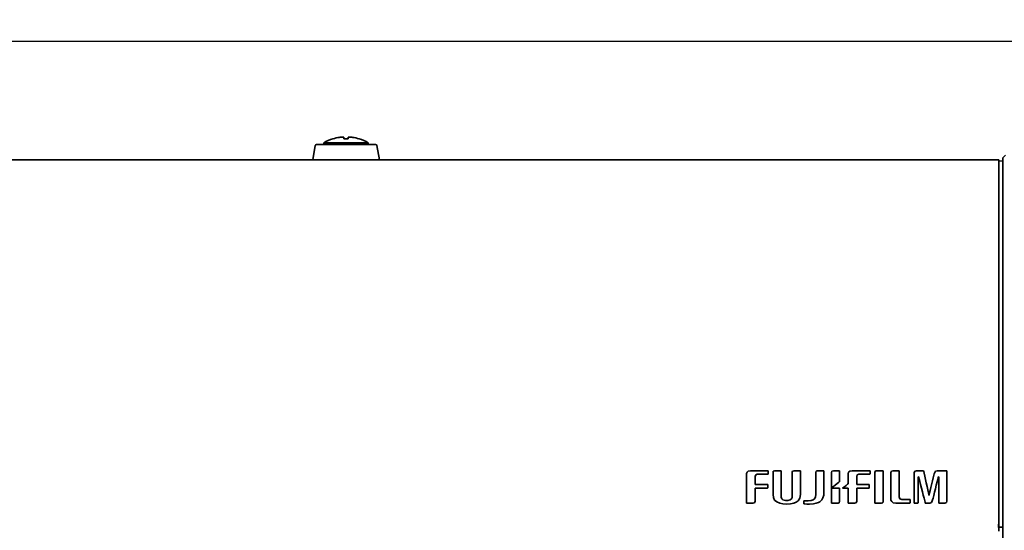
# Model space of a CAD drawing. Header units: millimetres. Extents: x -253 to 658, y -105 to 533.
# Tile 12 of 32: x 238 to 415, y 238 to 330. Entities that reach past the tile are written whole.
import ezdxf

# ---------------------------------------------------------------- set-up
doc = ezdxf.new("R2010")
doc.units = ezdxf.units.MM
doc.layers.add('1', color=7, linetype='Continuous')
doc.styles.add('SLDTEXTSTYLE0', font='TXT', dxfattribs={"width": 0.7, "bigfont": 'bigfont'})
doc.dimstyles.new('SLDDIMSTYLE2', dxfattribs={"dimtxt": 3, "dimasz": 3, "dimexe": 0, "dimexo": 0.0625, "dimgap": 0.75, "dimtad": 3, "dimdec": 1, "dimrnd": 1e-09, "dimzin": 12, "dimdsep": 46, "dimtxsty": 'SLDTEXTSTYLE0', "dimblk1": 'OPEN30', "dimblk2": 'OPEN30', "dimsah": 1, "dimcen": 0.09, "dimadec": 0, "dimazin": 3, "dimtfac": 1, "dimtofl": 0, "dimtmove": 0, "dimatfit": 3, "dimldrblk": 'OPEN30', "dimfxl": 1, "dimfrac": 2, "dimtolj": 1, "dimtzin": 12, "dimarcsym": 0})

# ---------------------------------------------------------------- blocks, each defined once
blk = doc.blocks.new('_Open30')
at = {"color": 0, "linetype": 'ByBlock', "lineweight": -2}
for p, q in [((-1, 0.267949), (0, 0)), ((0, 0), (-1, -0.267949)), ((0, 0), (-1, 0))]:
    blk.add_line(p, q, dxfattribs=at)
blk = doc.blocks.new('_D_6')
at = {"layer": '1'}
for p, q in [((5.46, 305.13), (5.46, 327.05)), ((455.01, 287.02), (455.01, 327.05)), ((455.01, 326.05), (5.46, 326.05))]:
    blk.add_line(p, q, dxfattribs=at)
at = {"layer": '1', "xscale": 3, "yscale": 3}
for p, rotation in [((5.46, 326.05, -5.13), 180), ((455.01, 326.05, -5.13), 360)]:
    blk.add_blockref('_Open30', p, dxfattribs=dict(at, rotation=rotation))
at = {"layer": '1', "insert": (209.64, 329.92), "char_height": 3, "attachment_point": 1, "style": 'SLDTEXTSTYLE0'}
blk.add_mtext('449.6', dxfattribs=at)

msp = doc.modelspace()

# ---------------------------------------------------------------- linework, layer by layer
at = {"color": 7, "linetype": 'Continuous', "lineweight": 35}
for p, q in [((294.01533, 308.56353), (294.01533, 308.55306)), ((295.96533, 308.81584), (295.96533, 308.55306)), ((296.76533, 308.55306), (296.76533, 308.81584)), ((298.71533, 308.55306), (298.71533, 308.56353)), ((290.83589, 307.37983), (290.36533, 304.74467)), ((291.03278, 307.54467), (301.69788, 307.54467)), ((292.36533, 307.84467), (292.36533, 307.54467)), ((300.36533, 307.84467), (292.36533, 307.84467)), ((300.36533, 307.54467), (300.36533, 307.84467)), ((302.36533, 304.74467), (301.89477, 307.37983)), ((414.61438, 305.14467), (415.11247, 305.60109)), ((414.61438, 297.61745), (414.61438, 305.14467)), ((413.86533, 304.74467), (18.86533, 304.74467)), ((413.86533, 297.31649), (413.86533, 304.74467)), ((414.61438, 304.59467), (413.86533, 304.55542)), ((413.86533, 238.30228), (413.86533, 297.31649)), ((414.61438, 173.57351), (414.61438, 297.61745)), ((368.46812, 248.36635), (368.57392, 248.6133)), ((368.46812, 243.03939), (368.46812, 248.36635)), ((368.57392, 248.6133), (368.78562, 248.78968)), ((368.78562, 248.78968), (369.20894, 248.86022)), ((369.20894, 248.86022), (372.38394, 248.86022)), ((370.40839, 248.22523), (370.12615, 248.1194)), ((372.3134, 248.22523), (370.40839, 248.22523)), ((372.38394, 248.26052), (372.3134, 248.22523)), ((372.38394, 248.86022), (372.38394, 248.26052)), ((373.23062, 248.54274), (373.26589, 248.78968)), ((373.23062, 244.55635), (373.23062, 248.54274)), ((373.26589, 248.78968), (373.51281, 248.86022)), ((373.51281, 248.86022), (374.71227, 248.86022)), ((374.71227, 248.86022), (374.71227, 244.09772)), ((376.68781, 248.578), (376.75839, 248.78968)), ((376.68781, 244.41523), (376.68781, 248.578)), ((376.75839, 248.78968), (377.00532, 248.86022)), ((377.00532, 248.86022), (378.1695, 248.86022)), ((378.1695, 248.86022), (378.1695, 244.55635)), ((380.92115, 248.54274), (380.99173, 248.78968)), ((380.92115, 244.55635), (380.92115, 248.54274)), ((380.99173, 248.78968), (381.20339, 248.86022)), ((381.20339, 248.86022), (382.40284, 248.86022)), ((382.40284, 248.86022), (382.40284, 245.08552)), ((383.74337, 248.54274), (383.81395, 248.75439)), ((383.74337, 245.75578), (383.74337, 248.54274)), ((383.81395, 248.75439), (384.09615, 248.86022)), ((384.09615, 248.86022), (385.22506, 248.86022)), ((385.22506, 248.86022), (385.22506, 246.88468)), ((386.77729, 248.36635), (386.84783, 248.6133)), ((386.77729, 246.56717), (386.77729, 248.36635)), ((386.84783, 248.6133), (387.05949, 248.78968)), ((387.05949, 248.78968), (387.48285, 248.86022)), ((387.48285, 248.86022), (390.69312, 248.86022)), ((388.68226, 248.22523), (388.40006, 248.1194)), ((390.62253, 248.22523), (388.68226, 248.22523)), ((390.65785, 248.26052), (390.62253, 248.22523)), ((390.69312, 248.29579), (390.65785, 248.26052)), ((390.69312, 248.86022), (390.69312, 248.29579)), ((391.57506, 248.54274), (391.61033, 248.71912)), ((391.57506, 243.03939), (391.57506, 248.54274)), ((391.61033, 248.71912), (391.68087, 248.82495)), ((391.68087, 248.82495), (391.89257, 248.86022)), ((391.89257, 248.86022), (393.05671, 248.86022)), ((393.05671, 248.86022), (393.05671, 243.3569)), ((394.46782, 248.54274), (394.5384, 248.78968)), ((394.46782, 243.56856), (394.46782, 248.54274)), ((394.5384, 248.78968), (394.78533, 248.86022)), ((394.78533, 248.86022), (395.94951, 248.86022)), ((395.94951, 248.86022), (395.94951, 244.16828)), ((398.66589, 248.50744), (398.73642, 248.75439)), ((398.66589, 243.03939), (398.66589, 248.50744)), ((398.73642, 248.75439), (398.98339, 248.86022)), ((398.98339, 248.86022), (400.32392, 248.86022)), ((400.32392, 248.86022), (400.35924, 248.71912)), ((400.35924, 248.71912), (400.42977, 248.40162)), ((400.42977, 248.40162), (400.53562, 247.90774)), ((402.19366, 248.04884), (402.2642, 248.33106)), ((402.2642, 248.33106), (402.29951, 248.43691)), ((402.29951, 248.43691), (402.4759, 248.75439)), ((402.4759, 248.75439), (402.79337, 248.86022)), ((402.79337, 248.86022), (404.52199, 248.86022)), ((404.52199, 248.86022), (404.52199, 243.39217)), ((370.12615, 248.1194), (370.02035, 247.83718)), ((370.02035, 247.83718), (370.02035, 246.35551)), ((384.8017, 246.56717), (384.44892, 246.28495)), ((385.04867, 246.74356), (384.8017, 246.56717)), ((385.15448, 246.84941), (385.04867, 246.74356)), ((385.22506, 246.88468), (385.15448, 246.84941)), ((386.3892, 246.21439), (386.63617, 246.42607)), ((386.63617, 246.42607), (386.74198, 246.49663)), ((386.74198, 246.5319), (386.77729, 246.56717)), ((386.74198, 246.49663), (386.74198, 246.5319)), ((388.40006, 248.1194), (388.29421, 247.83718)), ((388.29421, 247.83718), (388.29421, 246.35551)), ((399.33617, 247.76662), (399.33617, 243.07468)), ((399.44198, 247.76662), (399.33617, 247.76662)), ((399.47729, 247.66079), (399.44198, 247.76662)), ((399.54783, 247.34328), (399.47729, 247.66079)), ((399.65368, 246.91994), (399.54783, 247.34328)), ((399.79476, 246.35551), (399.65368, 246.91994)), ((400.53562, 247.90774), (400.6767, 247.30801)), ((400.6767, 247.30801), (400.81782, 246.67302)), ((400.81782, 246.67302), (400.95894, 246.00273)), ((401.6645, 245.86161), (401.94674, 247.06106)), ((401.94674, 247.06106), (402.08781, 247.59023)), ((402.08781, 247.59023), (402.19366, 248.04884)), ((402.7581, 246.84941), (402.61698, 246.24968)), ((402.89922, 247.30801), (402.7581, 246.84941)), ((402.96976, 247.66079), (402.89922, 247.30801)), ((403.00507, 247.76662), (402.96976, 247.66079)), ((403.11088, 247.76662), (403.00507, 247.76662)), ((403.11088, 243.03939), (403.11088, 247.76662)), ((370.02035, 246.35551), (372.27809, 246.35551)), ((370.02035, 245.72051), (370.02035, 243.3569)), ((372.24282, 245.72051), (370.02035, 245.72051)), ((372.27809, 245.79107), (372.24282, 245.72051)), ((372.27809, 246.35551), (372.27809, 245.79107)), ((382.40284, 245.08552), (382.36757, 244.48579)), ((383.84922, 245.82634), (383.74337, 245.75578)), ((383.74337, 245.72051), (385.22506, 245.72051)), ((383.74337, 243.03939), (383.74337, 245.72051)), ((384.09615, 246.038), (383.84922, 245.82634)), ((384.44892, 246.28495), (384.09615, 246.038)), ((385.22506, 245.72051), (385.22506, 243.3569)), ((385.71896, 245.72051), (385.82477, 245.79107)), ((386.77729, 245.72051), (385.71896, 245.72051)), ((385.82477, 245.79107), (386.07174, 245.96746)), ((386.07174, 245.96746), (386.3892, 246.21439)), ((386.77729, 243.03939), (386.77729, 245.72051)), ((388.29421, 246.35551), (390.552, 246.35551)), ((388.29421, 245.72051), (388.29421, 243.3569)), ((390.552, 245.72051), (388.29421, 245.72051)), ((390.552, 246.35551), (390.552, 245.72051)), ((399.97115, 245.72051), (399.79476, 246.35551)), ((400.11227, 245.08552), (399.97115, 245.72051)), ((400.28865, 244.48579), (400.11227, 245.08552)), ((400.95894, 246.00273), (401.10006, 245.403)), ((401.10006, 245.403), (401.20587, 244.90913)), ((401.20587, 244.90913), (401.27645, 244.59162)), ((401.34699, 244.55635), (401.41757, 244.87384)), ((401.41757, 244.87384), (401.52338, 245.33244)), ((401.52338, 245.33244), (401.6645, 245.86161)), ((402.29951, 244.97967), (402.15839, 244.41523)), ((402.4759, 245.61468), (402.29951, 244.97967)), ((402.61698, 246.24968), (402.4759, 245.61468)), ((369.66757, 243.03939), (368.46812, 243.03939)), ((369.9145, 243.10995), (369.66757, 243.03939)), ((370.02035, 243.3569), (369.9145, 243.10995)), ((373.30115, 244.02718), (373.23062, 244.55635)), ((373.51281, 243.56856), (373.30115, 244.02718)), ((373.9009, 243.25107), (373.51281, 243.56856)), ((374.43007, 243.00412), (373.9009, 243.25107)), ((375.02977, 242.89829), (374.43007, 243.00412)), ((374.71227, 244.09772), (374.81812, 243.8155)), ((374.81812, 243.8155), (375.02977, 243.63912)), ((375.02977, 243.63912), (375.45309, 243.49802)), ((375.70006, 242.863), (375.02977, 242.89829)), ((375.45309, 243.49802), (375.91172, 243.49802)), ((376.37035, 242.89829), (375.70006, 242.863)), ((375.91172, 243.49802), (376.33503, 243.63912)), ((376.33503, 243.63912), (376.54674, 243.8155)), ((377.00532, 243.00412), (376.37035, 242.89829)), ((376.54674, 243.8155), (376.65254, 244.06245)), ((376.65254, 244.06245), (376.68781, 244.41523)), ((377.42868, 243.18051), (377.00532, 243.00412)), ((377.78146, 243.46273), (377.42868, 243.18051)), ((378.06365, 243.92133), (377.78146, 243.46273)), ((378.1695, 244.55635), (378.06365, 243.92133)), ((378.76921, 243.46273), (379.58062, 243.46273)), ((378.76921, 243.00412), (378.76921, 243.46273)), ((378.80448, 242.93356), (378.76921, 243.00412)), ((378.87506, 242.89829), (378.80448, 242.93356)), ((378.98087, 242.89829), (378.87506, 242.89829)), ((379.29838, 242.863), (378.98087, 242.89829)), ((379.79227, 242.863), (379.29838, 242.863)), ((379.58062, 243.46273), (380.07451, 243.49802)), ((380.49783, 242.89829), (379.79227, 242.863)), ((380.07451, 243.49802), (380.46256, 243.63912)), ((380.46256, 243.63912), (380.74476, 243.8508)), ((381.027, 243.00412), (380.49783, 242.89829)), ((380.74476, 243.8508), (380.88588, 244.16828)), ((380.88588, 244.16828), (380.92115, 244.55635)), ((381.41504, 243.14524), (381.027, 243.00412)), ((381.66201, 243.28634), (381.41504, 243.14524)), ((382.01479, 243.60385), (381.66201, 243.28634)), ((382.22645, 243.99189), (382.01479, 243.60385)), ((382.36757, 244.48579), (382.22645, 243.99189)), ((384.94282, 243.03939), (383.74337, 243.03939)), ((385.15448, 243.10995), (384.94282, 243.03939)), ((385.22506, 243.3569), (385.15448, 243.10995)), ((387.94143, 243.03939), (386.77729, 243.03939)), ((388.22367, 243.10995), (387.94143, 243.03939)), ((388.29421, 243.3569), (388.22367, 243.10995)), ((392.7392, 243.03939), (391.57506, 243.03939)), ((392.98617, 243.10995), (392.7392, 243.03939)), ((393.05671, 243.3569), (392.98617, 243.10995)), ((394.60894, 243.32163), (394.46782, 243.56856)), ((394.89118, 243.10995), (394.60894, 243.32163)), ((395.34977, 243.03939), (394.89118, 243.10995)), ((397.85448, 243.03939), (395.34977, 243.03939)), ((395.94951, 244.16828), (396.05532, 243.8155)), ((396.05532, 243.8155), (396.4081, 243.67441)), ((396.4081, 243.67441), (397.92506, 243.67441)), ((397.92506, 243.07468), (397.85448, 243.03939)), ((397.92506, 243.67441), (397.92506, 243.07468)), ((399.23032, 243.03939), (398.66589, 243.03939)), ((399.33617, 243.07468), (399.23032, 243.03939)), ((400.42977, 243.92133), (400.28865, 244.48579)), ((400.53562, 243.46273), (400.42977, 243.92133)), ((400.60616, 243.18051), (400.53562, 243.46273)), ((400.64143, 243.03939), (400.60616, 243.18051)), ((401.45284, 243.03939), (400.64143, 243.03939)), ((401.27645, 244.59162), (401.31172, 244.4505)), ((401.31172, 244.4505), (401.34699, 244.4505)), ((401.34699, 244.4505), (401.34699, 244.55635)), ((401.77035, 243.14524), (401.45284, 243.03939)), ((401.91142, 243.46273), (401.77035, 243.14524)), ((401.94674, 243.60385), (401.91142, 243.46273)), ((402.05254, 243.92133), (401.94674, 243.60385)), ((402.15839, 244.41523), (402.05254, 243.92133)), ((404.13394, 243.03939), (403.11088, 243.03939)), ((404.45145, 243.14524), (404.13394, 243.03939)), ((404.52199, 243.39217), (404.45145, 243.14524)), ((413.81438, 238.7366), (414.61438, 238.69467)), ((413.86533, 238.30228), (413.86533, 237.99467))]:
    msp.add_line(p, q, dxfattribs=at)
for centre, radius, start, end in [((296.36533, 300.91647), 8, 107.082597, 120), ((296.36533, 300.91647), 7.98999, 98.637813, 107.104649), ((296.36533, 300.91647), 7.64706, 87.0016214, 92.9983786), ((296.36533, 300.91647), 7.98999, 72.895351, 81.362187), ((296.36533, 300.91647), 8, 60, 72.917403), ((291.03278, 307.34467), 0.2, 90, 169.8753283), ((301.69788, 307.34467), 0.2, 10.1246717, 90)]:
    msp.add_arc(centre, radius, start, end, dxfattribs=at)
for points, knots in [([(295.96533, 308.81584), (295.95677, 308.82799), (295.93964, 308.85231), (295.80453, 308.86788), (295.60583, 308.86509), (295.38074, 308.8462), (295.22957, 308.82489), (295.16533, 308.81584)], [0, 0, 0, 0, 0.212833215, 0.425784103, 0.636148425, 0.84536852, 1, 1, 1, 1]), ([(297.56533, 308.81584), (297.47661, 308.82799), (297.29913, 308.85231), (297.06075, 308.86788), (296.88061, 308.86509), (296.78061, 308.8462), (296.76989, 308.82489), (296.76533, 308.81584)], [0, 0, 0, 0, 0.212833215, 0.425784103, 0.636148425, 0.84536852, 1, 1, 1, 1]), ([(413.81438, 238.7366), (413.81438, 238.74415), (413.81438, 238.75547), (413.81438, 238.82149), (413.81438, 238.88633), (413.81438, 238.96594), (413.81438, 239.05613), (413.81438, 239.15368), (413.81438, 239.22055), (413.81438, 239.25415)], [0, 0, 0, 0, 0.248524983, 0.372361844, 0.499314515, 0.623432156, 0.750258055, 0.874488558, 1, 1, 1, 1]), ([(413.81438, 238.64143), (413.81438, 238.6599), (413.81438, 238.69988), (413.81438, 238.72984), (413.81438, 238.73433), (413.81438, 238.7366)], [0, 0, 0, 0, 0.29793025, 0.644874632, 1, 1, 1, 1])]:
    msp.add_open_spline(points, degree=3, knots=knots, dxfattribs=at)

# ---------------------------------------------------------------- dimensions: what is measured, and where the dimension line sits
at = {"layer": '1'}
dim = msp.add_linear_dim(base=(5.46433, 326.05165), p1=(455.01438, 286.0213), p2=(5.46433, 304.12583), dimstyle='SLDDIMSTYLE2', dxfattribs=at)
dim.commit()
dim.dimension.update_dxf_attribs({"geometry": '_D_6', "text_midpoint": (215.18868, 326.05165), "dimtype": 160})

doc.saveas('drawing.dxf')
